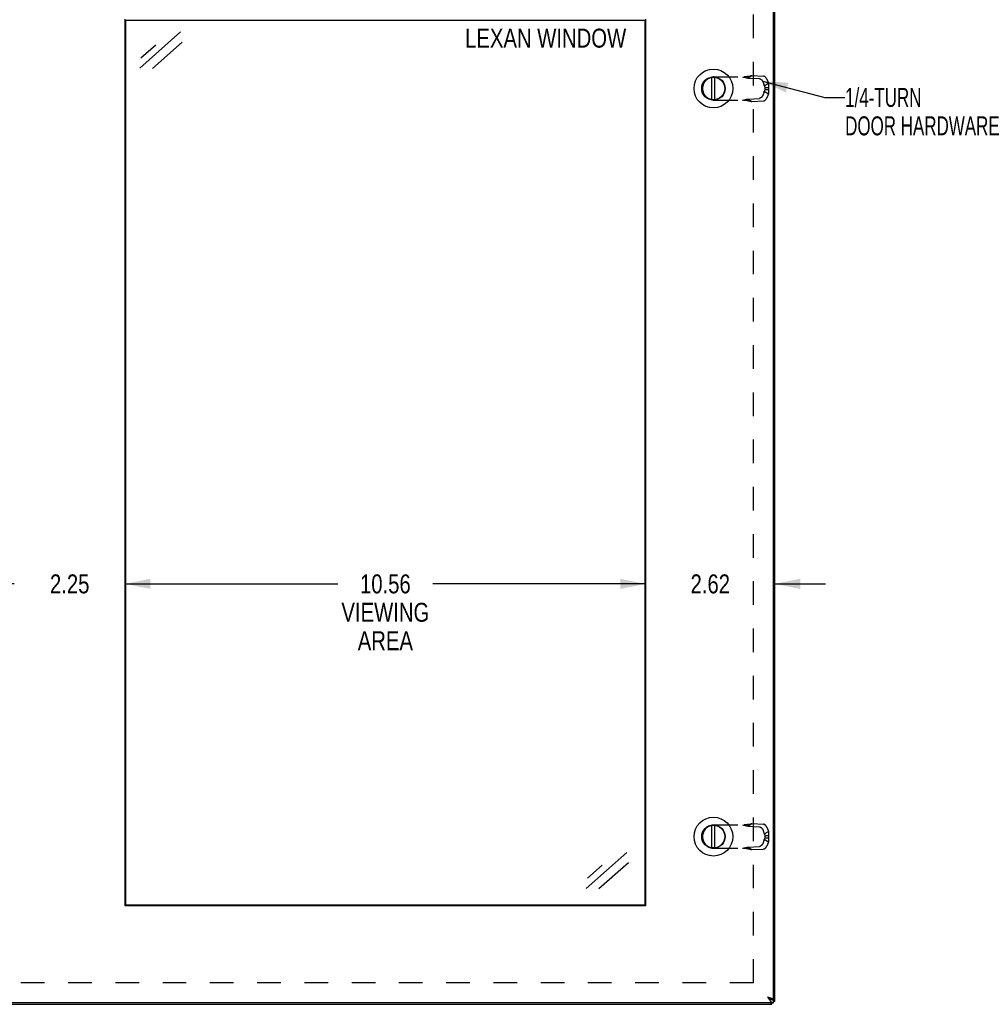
# Model space of a CAD drawing. Header units: inches. Extents: x 0 to 87.2, y 0 to 56.4.
# Tile 6 of 14: x 22.9 to 42.4, y 17.3 to 37.3. Entities that reach past the tile are written whole.
import ezdxf

# ---------------------------------------------------------------- set-up
doc = ezdxf.new("R2010")
doc.units = ezdxf.units.IN
doc.header["$LTSCALE"] = 4.794872
doc.header["$MEASUREMENT"] = 0
doc.linetypes.add('HIDDEN', pattern=[0.2, 0.1, -0.1])
doc.layers.get('0').update_dxf_attribs({"linetype": 'CONTINUOUS'})
doc.layers.add('DEFAULT_2', color=8, linetype='HIDDEN')
doc.layers.add('DIMENSIONS', color=7, linetype='CONTINUOUS')
doc.styles.get("Standard").update_dxf_attribs({"font": 'txt', "width": 0.8})
doc.dimstyles.new('DIMSTYLE_1', dxfattribs={"dimtxt": 0.384615, "dimasz": 0.512821, "dimexe": 0.09, "dimexo": 0.07, "dimgap": 0.0375, "dimtad": 0, "dimtih": 1, "dimtoh": 1, "dimzin": 4, "dimdsep": 46, "dimtxsty": 'Standard', "dimblk": '_FILLED', "dimblk1": '_FILLED', "dimblk2": '_FILLED', "dimcen": 0.09, "dimadec": 0, "dimazin": 0, "dimtfac": 1, "dimtofl": 0, "dimtmove": 0, "dimatfit": 3, "dimldrblk": '_FILLED', "dimfxl": 0, "dimtolj": 1, "dimtzin": 4, "dimarcsym": 0})
doc.dimstyles.get("Standard").update_dxf_attribs({"dimtxt": 0.435897, "dimasz": 0.512821, "dimexe": 0.09, "dimexo": 0.07, "dimgap": 0.09, "dimtad": 0, "dimtih": 1, "dimtoh": 1, "dimzin": 4, "dimdsep": 46, "dimtxsty": 'Standard', "dimblk": '_FILLED', "dimblk1": '_FILLED', "dimblk2": '_FILLED', "dimcen": 0.09, "dimadec": 0, "dimazin": 0, "dimtp": 0.01, "dimtm": 0.01, "dimtfac": 1, "dimtofl": 0, "dimtmove": 0, "dimatfit": 3, "dimldrblk": '_FILLED', "dimfxl": 0, "dimtolj": 1, "dimtzin": 4, "dimarcsym": 0})

# ---------------------------------------------------------------- blocks, each defined once
blk = doc.blocks.new('_FILLED')
at = {"color": 0, "linetype": 'ByBlock'}
blk.add_solid([(0, 0), (-1, 0.2), (-1, -0.2)], dxfattribs=at)
blk = doc.blocks.new('*D22')
at = {"layer": 'DIMENSIONS', "color": 2, "linetype": 'Continuous'}
for p, q in [((22.796, 25.879), (21.77, 25.879)), ((25.046, 25.879), (26.071, 25.879))]:
    blk.add_line(p, q, dxfattribs=at)
at = {"layer": 'DIMENSIONS', "color": 2, "linetype": 'Continuous', "xscale": 0.5128205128, "yscale": 0.5128205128, "zscale": 0.5128205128}
blk.add_blockref('_FILLED', (22.796, 25.879), dxfattribs=at)
at = {"layer": 'DIMENSIONS', "color": 2, "linetype": 'Continuous', "xscale": 0.5128205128, "yscale": 0.5128205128, "zscale": 0.5128205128, "rotation": 180}
blk.add_blockref('_FILLED', (25.046, 25.879), dxfattribs=at)
at = {"layer": 'DIMENSIONS', "color": 2, "linetype": 'Continuous', "insert": (23.921, 26.071), "char_height": 0.3846, "width": 1.23077, "attachment_point": 2, "line_spacing_factor": 0.9}
blk.add_mtext('2.25', dxfattribs=at)
blk = doc.blocks.new('*D23')
at = {"layer": 'DIMENSIONS', "color": 2, "linetype": 'Continuous'}
for p, q in [((25.046, 25.879), (29.365, 25.879)), ((35.608, 25.879), (31.288, 25.879))]:
    blk.add_line(p, q, dxfattribs=at)
at = {"layer": 'DIMENSIONS', "color": 2, "linetype": 'Continuous', "xscale": 0.5128205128, "yscale": 0.5128205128, "zscale": 0.5128205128, "rotation": 180}
blk.add_blockref('_FILLED', (25.046, 25.879), dxfattribs=at)
at = {"layer": 'DIMENSIONS', "color": 2, "linetype": 'Continuous', "xscale": 0.5128205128, "yscale": 0.5128205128, "zscale": 0.5128205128}
blk.add_blockref('_FILLED', (35.608, 25.879), dxfattribs=at)
at = {"layer": 'DIMENSIONS', "color": 2, "linetype": 'Continuous', "insert": (30.327, 26.071), "char_height": 0.3846, "width": 2.15385, "attachment_point": 2, "line_spacing_factor": 0.9}
blk.add_mtext('10.56\\PVIEWING\\PAREA', dxfattribs=at)
blk = doc.blocks.new('*D24')
at = {"layer": 'DIMENSIONS', "color": 2, "linetype": 'Continuous'}
for p, q in [((35.608, 25.879), (34.582, 25.879)), ((38.233, 25.879), (39.259, 25.879))]:
    blk.add_line(p, q, dxfattribs=at)
at = {"layer": 'DIMENSIONS', "color": 2, "linetype": 'Continuous', "xscale": 0.5128205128, "yscale": 0.5128205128, "zscale": 0.5128205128}
blk.add_blockref('_FILLED', (35.608, 25.879), dxfattribs=at)
at = {"layer": 'DIMENSIONS', "color": 2, "linetype": 'Continuous', "xscale": 0.5128205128, "yscale": 0.5128205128, "zscale": 0.5128205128, "rotation": 180}
blk.add_blockref('_FILLED', (38.233, 25.879), dxfattribs=at)
at = {"layer": 'DIMENSIONS', "color": 2, "linetype": 'Continuous', "insert": (36.921, 26.071), "char_height": 0.3846, "width": 1.23077, "attachment_point": 2, "line_spacing_factor": 0.9}
blk.add_mtext('2.62', dxfattribs=at)

msp = doc.modelspace()

# ---------------------------------------------------------------- linework, layer by layer
at = {"color": 3, "linetype": 'Continuous'}
for p, q in [((38.2031, 17.4371), (38.2031, 39.2471)), ((38.233, 17.4021), (38.233, 39.2821)), ((25.0456, 19.3421), (25.0456, 37.3421)), ((35.6081, 37.3421), (35.6081, 19.3421)), ((35.6081, 19.3421), (25.0456, 19.3421)), ((38.1765, 17.4371), (38.1784, 17.4352)), ((38.202, 17.4371), (38.2031, 17.4371)), ((38.2031, 17.3721), (10.2631, 17.3721)), ((10.293, 17.3421), (38.173, 17.3421))]:
    msp.add_line(p, q, dxfattribs=at)
at = {"color": 7, "linetype": 'Continuous'}
for p, q in [((25.0612, 19.3577), (25.0612, 37.3264)), ((25.0612, 37.3264), (35.5924, 37.3264)), ((35.5924, 37.3264), (35.5924, 19.3577)), ((36.9553, 35.709), (36.9553, 36.1651)), ((37.0148, 35.709), (37.0148, 36.1651)), ((36.9553, 20.519), (36.9553, 20.9751)), ((37.0148, 20.519), (37.0148, 20.9751)), ((35.5924, 19.3577), (25.0612, 19.3577)), ((38.202, 17.4371), (38.1717, 17.4371)), ((38.2031, 17.3721), (38.2031, 17.4321)), ((38.233, 17.4021), (38.2031, 17.4021)), ((38.173, 17.3421), (38.173, 17.3721))]:
    msp.add_line(p, q, dxfattribs=at)
at = {"color": 3, "linetype": 'Continuous'}
for points in [[(38.0831, 17.4921), (38.0974, 17.4875), (38.1045, 17.4852), (38.1116, 17.4829), (38.1185, 17.4806), (38.1253, 17.4783), (38.132, 17.476), (38.1385, 17.4737), (38.1447, 17.4714), (38.1508, 17.4692), (38.1566, 17.4669), (38.1622, 17.4646), (38.1674, 17.4623), (38.1724, 17.46), (38.177, 17.4577), (38.1814, 17.4554), (38.1853, 17.4531), (38.1889, 17.4508), (38.1921, 17.4485), (38.1949, 17.4462), (38.1973, 17.4439), (38.1993, 17.4416), (38.2009, 17.4394), (38.202, 17.4371)], [(38.0831, 17.4921), (38.0881, 17.4842), (38.0931, 17.4764), (38.0981, 17.4687), (38.1031, 17.461), (38.1081, 17.4535), (38.1131, 17.4461), (38.1181, 17.439), (38.1231, 17.4321), (38.1281, 17.4254), (38.1331, 17.419), (38.1381, 17.4129), (38.1431, 17.4072), (38.1481, 17.4018), (38.1531, 17.3969), (38.1581, 17.3923), (38.1631, 17.3881), (38.1681, 17.3844), (38.1731, 17.3812), (38.1781, 17.3784), (38.1831, 17.3762), (38.1881, 17.3744), (38.1931, 17.3731), (38.1981, 17.3723), (38.2031, 17.3721)], [(38.233, 17.4021), (38.2327, 17.4036), (38.232, 17.4051), (38.2309, 17.4067), (38.2293, 17.4082), (38.2272, 17.4097), (38.2247, 17.4112), (38.2217, 17.4128), (38.2184, 17.4143), (38.2146, 17.4158), (38.2104, 17.4174), (38.2059, 17.4189), (38.2031, 17.4198)], [(38.173, 17.3421), (38.1714, 17.3423), (38.1699, 17.343), (38.1684, 17.3442), (38.1668, 17.3458), (38.1653, 17.3478), (38.1638, 17.3504), (38.1623, 17.3533), (38.1607, 17.3567), (38.1592, 17.3605), (38.1577, 17.3646), (38.1561, 17.3692), (38.1552, 17.3721)]]:
    msp.add_lwpolyline(points, dxfattribs=at)
at = {"color": 7, "linetype": 'Continuous'}
for points in [[(38.0831, 17.4921), (38.0874, 17.4893), (38.0917, 17.4866), (38.0959, 17.4838), (38.1001, 17.4811), (38.1042, 17.4783), (38.1082, 17.4756), (38.112, 17.4728), (38.1157, 17.4701), (38.1193, 17.4673), (38.1226, 17.4646), (38.1258, 17.4618), (38.1287, 17.4591), (38.1306, 17.4571)], [(38.0831, 17.4921), (38.0881, 17.4881), (38.0931, 17.4842), (38.0981, 17.4804), (38.1031, 17.4765), (38.1081, 17.4728), (38.1131, 17.4691), (38.1181, 17.4655), (38.1231, 17.4621), (38.1281, 17.4587)], [(38.1281, 17.4587), (38.1331, 17.4555), (38.1381, 17.4525), (38.1431, 17.4496)], [(38.1431, 17.4496), (38.1481, 17.447), (38.1531, 17.4445), (38.1581, 17.4422), (38.1631, 17.4401), (38.1681, 17.4383)], [(38.1681, 17.4383), (38.1731, 17.4366), (38.1781, 17.4352), (38.1831, 17.4341), (38.1881, 17.4332), (38.1931, 17.4326), (38.1981, 17.4322), (38.2031, 17.4321)]]:
    msp.add_lwpolyline(points, dxfattribs=at)
for centre, radius in [((36.9851, 35.9371), 0.3941), ((36.9851, 35.9371), 0.2375), ((36.9851, 35.9371), 0.23), ((36.9851, 20.7471), 0.3941), ((36.9851, 20.7471), 0.2375), ((36.9851, 20.7471), 0.23)]:
    msp.add_circle(centre, radius, dxfattribs=at)
at = {"layer": 'DEFAULT_2', "color": 8, "linetype": 'HIDDEN'}
for p, q in [((37.7953, 17.7797), (37.7953, 38.9044)), ((37.6847, 36.1503), (37.7662, 36.202)), ((37.7662, 36.202), (37.9989, 36.1888)), ((37.0011, 36.1733), (37.654, 36.1733)), ((37.6847, 36.1503), (37.9174, 36.1371)), ((37.9932, 36.0635), (38.0179, 35.992)), ((38.0179, 35.992), (38.0994, 36.0437)), ((38.0747, 36.1152), (38.0994, 36.0437)), ((36.7651, 35.9373), (36.7651, 35.9369)), ((38.0179, 35.8821), (37.9932, 35.8106)), ((38.0179, 35.8821), (38.0994, 35.8304)), ((38.0287, 35.9592), (38.1046, 35.9592)), ((38.0287, 35.9592), (38.0287, 35.915)), ((38.0287, 35.915), (38.1046, 35.915)), ((38.0994, 35.8304), (38.0747, 35.7589)), ((38.1046, 35.9592), (38.1046, 35.915)), ((37.0011, 35.7009), (37.654, 35.7009)), ((37.6847, 35.7238), (37.9174, 35.737)), ((37.6847, 35.7238), (37.7662, 35.6721)), ((37.689, 35.6918), (37.7019, 35.6884)), ((37.7019, 35.6884), (37.7137, 35.6853)), ((37.7662, 35.6721), (37.9989, 35.6853)), ((37.6847, 20.9603), (37.7662, 21.012)), ((37.7662, 21.012), (37.9989, 20.9988)), ((37.0011, 20.9833), (37.654, 20.9833)), ((37.6847, 20.9603), (37.9174, 20.9471)), ((37.9932, 20.8735), (38.0179, 20.802)), ((38.0179, 20.802), (38.0994, 20.8537)), ((38.0747, 20.9252), (38.0994, 20.8537)), ((36.7651, 20.7473), (36.7651, 20.7469)), ((38.0179, 20.6921), (37.9932, 20.6206)), ((38.0179, 20.6921), (38.0994, 20.6404)), ((38.0287, 20.7692), (38.1046, 20.7692)), ((38.0287, 20.7692), (38.0287, 20.725)), ((38.0287, 20.725), (38.1046, 20.725)), ((38.0994, 20.6404), (38.0747, 20.5689)), ((38.1046, 20.7692), (38.1046, 20.725)), ((37.0011, 20.5109), (37.654, 20.5109)), ((37.6847, 20.5338), (37.9174, 20.547)), ((37.6847, 20.5338), (37.7662, 20.4821)), ((37.689, 20.5018), (37.7019, 20.4984)), ((37.7019, 20.4984), (37.7137, 20.4953)), ((37.7662, 20.4821), (37.9989, 20.4953)), ((37.7953, 17.7797), (10.6706, 17.7797))]:
    msp.add_line(p, q, dxfattribs=at)
for points in [[(37.654, 36.1733), (37.6629, 36.1755), (37.6718, 36.1778), (37.6804, 36.1801), (37.689, 36.1823), (37.7137, 36.1888)], [(37.7137, 36.1888), (37.7216, 36.1909), (37.7294, 36.1929), (37.7371, 36.1949), (37.7446, 36.1968), (37.7519, 36.1986), (37.7591, 36.2004), (37.7662, 36.202)], [(38.0747, 36.1152), (38.0739, 36.1174), (38.0731, 36.1197), (38.0722, 36.1219), (38.0712, 36.1241), (38.0702, 36.1263), (38.0692, 36.1285), (38.0681, 36.1307), (38.067, 36.1329), (38.0658, 36.135), (38.0646, 36.1372), (38.0634, 36.1393), (38.0621, 36.1414), (38.0608, 36.1435), (38.0594, 36.1456), (38.058, 36.1476), (38.0566, 36.1496), (38.0551, 36.1516), (38.0536, 36.1535), (38.0521, 36.1554), (38.0505, 36.1573), (38.049, 36.1591), (38.0473, 36.1609), (38.0457, 36.1627), (38.0441, 36.1644), (38.0424, 36.166), (38.0407, 36.1677), (38.039, 36.1692), (38.0373, 36.1707), (38.0355, 36.1722), (38.0338, 36.1736), (38.032, 36.1749), (38.0302, 36.1762), (38.0285, 36.1775), (38.0267, 36.1787), (38.0249, 36.1798), (38.0231, 36.1808), (38.0213, 36.1818), (38.0195, 36.1828), (38.0177, 36.1836), (38.016, 36.1844), (38.0142, 36.1852), (38.0124, 36.1859), (38.0107, 36.1865), (38.009, 36.187), (38.0072, 36.1875), (38.0055, 36.1879), (38.0038, 36.1882), (38.0022, 36.1885), (38.0005, 36.1887), (37.9989, 36.1888)], [(37.5781, 36.1733), (37.592, 36.1705), (37.6057, 36.1678), (37.6192, 36.165), (37.6326, 36.1622), (37.6459, 36.1593), (37.659, 36.1564), (37.6719, 36.1534), (37.6847, 36.1503)], [(37.7019, 36.1857), (37.6956, 36.1841), (37.689, 36.1825), (37.6824, 36.1811), (37.6757, 36.1797), (37.669, 36.1785), (37.6623, 36.1774), (37.6556, 36.1765), (37.6489, 36.1756), (37.6422, 36.1749), (37.6355, 36.1743), (37.6288, 36.1738), (37.6221, 36.1735), (37.6154, 36.1733), (37.609, 36.1733)], [(37.9174, 36.1371), (37.919, 36.137), (37.9207, 36.1368), (37.9223, 36.1365), (37.924, 36.1362), (37.9257, 36.1358), (37.9274, 36.1353), (37.9292, 36.1348), (37.9309, 36.1341), (37.9327, 36.1335), (37.9345, 36.1327), (37.9362, 36.1319), (37.938, 36.1311), (37.9398, 36.1301), (37.9416, 36.1291), (37.9434, 36.1281), (37.9452, 36.1269), (37.9469, 36.1258), (37.9487, 36.1245), (37.9505, 36.1232), (37.9523, 36.1219), (37.954, 36.1205), (37.9557, 36.119), (37.9575, 36.1175), (37.9592, 36.1159), (37.9609, 36.1143), (37.9625, 36.1127), (37.9642, 36.111), (37.9658, 36.1092), (37.9674, 36.1074), (37.969, 36.1056), (37.9706, 36.1037), (37.9721, 36.1018), (37.9736, 36.0999), (37.9751, 36.0979), (37.9765, 36.0959), (37.9779, 36.0939), (37.9793, 36.0918), (37.9806, 36.0897), (37.9819, 36.0876), (37.9831, 36.0855), (37.9843, 36.0833), (37.9855, 36.0812), (37.9866, 36.079), (37.9877, 36.0768), (37.9887, 36.0746), (37.9897, 36.0724), (37.9907, 36.0702), (37.9916, 36.0679), (37.9924, 36.0657), (37.9932, 36.0635)], [(38.0179, 35.992), (38.019, 35.9898), (38.02, 35.9875), (38.021, 35.9853), (38.022, 35.983), (38.0229, 35.9807), (38.0237, 35.9783), (38.0245, 35.976), (38.0253, 35.9736), (38.026, 35.9712), (38.0266, 35.9688), (38.0272, 35.9664), (38.0278, 35.964), (38.0283, 35.9616), (38.0287, 35.9592)], [(38.0994, 36.0437), (38.1003, 36.0398), (38.1012, 36.0358), (38.102, 36.0318), (38.1027, 36.0277), (38.1034, 36.0236), (38.104, 36.0195), (38.1045, 36.0153), (38.1049, 36.0111), (38.1053, 36.0069), (38.1056, 36.0026), (38.1058, 35.9983), (38.1059, 35.994), (38.106, 35.9897), (38.106, 35.9854), (38.1059, 35.981), (38.1058, 35.9767), (38.1056, 35.9723), (38.1053, 35.9679), (38.105, 35.9636), (38.1046, 35.9592)], [(37.9932, 35.8106), (37.9924, 35.8084), (37.9916, 35.8062), (37.9907, 35.804), (37.9897, 35.8018), (37.9887, 35.7995), (37.9877, 35.7973), (37.9866, 35.7951), (37.9855, 35.793), (37.9843, 35.7908), (37.9831, 35.7887), (37.9819, 35.7865), (37.9806, 35.7844), (37.9793, 35.7823), (37.9779, 35.7803), (37.9765, 35.7782), (37.9751, 35.7762), (37.9736, 35.7742), (37.9721, 35.7723), (37.9706, 35.7704), (37.969, 35.7685), (37.9674, 35.7667), (37.9658, 35.7649), (37.9642, 35.7632), (37.9625, 35.7615), (37.9609, 35.7598), (37.9592, 35.7582), (37.9575, 35.7566), (37.9557, 35.7551), (37.954, 35.7537), (37.9523, 35.7523), (37.9505, 35.7509), (37.9487, 35.7496), (37.9469, 35.7484), (37.9452, 35.7472), (37.9434, 35.7461), (37.9416, 35.745), (37.9398, 35.744), (37.938, 35.7431), (37.9362, 35.7422), (37.9345, 35.7414), (37.9327, 35.7407), (37.9309, 35.74), (37.9292, 35.7394), (37.9274, 35.7388), (37.9257, 35.7384), (37.924, 35.738), (37.9223, 35.7376), (37.9207, 35.7374), (37.919, 35.7372), (37.9174, 35.737)], [(38.0287, 35.915), (38.0283, 35.9125), (38.0278, 35.9101), (38.0272, 35.9077), (38.0266, 35.9053), (38.026, 35.9029), (38.0253, 35.9005), (38.0245, 35.8981), (38.0237, 35.8958), (38.0229, 35.8935), (38.022, 35.8911), (38.021, 35.8888), (38.02, 35.8866), (38.019, 35.8843), (38.0179, 35.8821)], [(38.1046, 35.915), (38.105, 35.9101), (38.1054, 35.9052), (38.1057, 35.9004), (38.1059, 35.8955), (38.106, 35.8907), (38.106, 35.8858), (38.106, 35.881), (38.1058, 35.8763), (38.1056, 35.8715), (38.1052, 35.8668), (38.1048, 35.8621), (38.1043, 35.8574), (38.1037, 35.8528), (38.103, 35.8482), (38.1023, 35.8437), (38.1014, 35.8392), (38.1004, 35.8348), (38.0994, 35.8304)], [(37.5781, 35.7009), (37.592, 35.7036), (37.6057, 35.7064), (37.6192, 35.7091), (37.6326, 35.7119), (37.6459, 35.7148), (37.659, 35.7177), (37.6719, 35.7207), (37.6847, 35.7238)], [(37.609, 35.7009), (37.6154, 35.7008), (37.6221, 35.7006), (37.6288, 35.7003), (37.6355, 35.6998), (37.6422, 35.6992), (37.6489, 35.6985), (37.6556, 35.6977), (37.6623, 35.6967), (37.669, 35.6956), (37.6757, 35.6944), (37.6824, 35.693), (37.689, 35.6916), (37.6956, 35.69), (37.7019, 35.6884)], [(37.654, 35.7009), (37.6629, 35.6986), (37.6718, 35.6963), (37.6804, 35.6941), (37.689, 35.6918)], [(37.7137, 35.6853), (37.7216, 35.6832), (37.7294, 35.6812), (37.7371, 35.6792), (37.7446, 35.6773), (37.7519, 35.6755), (37.7591, 35.6738), (37.7662, 35.6721)], [(37.9989, 35.6853), (38.0005, 35.6854), (38.0022, 35.6856), (38.0038, 35.6859), (38.0055, 35.6862), (38.0072, 35.6866), (38.009, 35.6871), (38.0107, 35.6877), (38.0124, 35.6883), (38.0142, 35.6889), (38.016, 35.6897), (38.0177, 35.6905), (38.0195, 35.6914), (38.0213, 35.6923), (38.0231, 35.6933), (38.0249, 35.6944), (38.0267, 35.6955), (38.0285, 35.6966), (38.0302, 35.6979), (38.032, 35.6992), (38.0338, 35.7005), (38.0355, 35.7019), (38.0373, 35.7034), (38.039, 35.7049), (38.0407, 35.7065), (38.0424, 35.7081), (38.0441, 35.7097), (38.0457, 35.7114), (38.0473, 35.7132), (38.049, 35.715), (38.0505, 35.7168), (38.0521, 35.7187), (38.0536, 35.7206), (38.0551, 35.7225), (38.0566, 35.7245), (38.058, 35.7265), (38.0594, 35.7285), (38.0608, 35.7306), (38.0621, 35.7327), (38.0634, 35.7348), (38.0646, 35.7369), (38.0658, 35.7391), (38.067, 35.7413), (38.0681, 35.7434), (38.0692, 35.7456), (38.0702, 35.7478), (38.0712, 35.75), (38.0722, 35.7523), (38.0731, 35.7545), (38.0739, 35.7567), (38.0747, 35.7589)], [(37.7019, 20.9957), (37.6956, 20.9941), (37.689, 20.9925), (37.6824, 20.9911), (37.6757, 20.9897), (37.669, 20.9885), (37.6623, 20.9874), (37.6556, 20.9865), (37.6489, 20.9856), (37.6422, 20.9849), (37.6355, 20.9843), (37.6288, 20.9838), (37.6221, 20.9835), (37.6154, 20.9833), (37.609, 20.9833)], [(37.654, 20.9833), (37.6629, 20.9855), (37.6718, 20.9878), (37.6804, 20.9901), (37.689, 20.9923), (37.7137, 20.9988)], [(37.7137, 20.9988), (37.7216, 21.0009), (37.7294, 21.0029), (37.7371, 21.0049), (37.7446, 21.0068), (37.7519, 21.0086), (37.7591, 21.0104), (37.7662, 21.012)], [(38.0747, 20.9252), (38.0739, 20.9274), (38.0731, 20.9297), (38.0722, 20.9319), (38.0712, 20.9341), (38.0702, 20.9363), (38.0692, 20.9385), (38.0681, 20.9407), (38.067, 20.9429), (38.0658, 20.945), (38.0646, 20.9472), (38.0634, 20.9493), (38.0621, 20.9514), (38.0608, 20.9535), (38.0594, 20.9556), (38.058, 20.9576), (38.0566, 20.9596), (38.0551, 20.9616), (38.0536, 20.9635), (38.0521, 20.9654), (38.0505, 20.9673), (38.049, 20.9691), (38.0473, 20.9709), (38.0457, 20.9727), (38.0441, 20.9744), (38.0424, 20.976), (38.0407, 20.9777), (38.039, 20.9792), (38.0373, 20.9807), (38.0355, 20.9822), (38.0338, 20.9836), (38.032, 20.9849), (38.0302, 20.9862), (38.0285, 20.9875), (38.0267, 20.9887), (38.0249, 20.9898), (38.0231, 20.9908), (38.0213, 20.9918), (38.0195, 20.9928), (38.0177, 20.9936), (38.016, 20.9944), (38.0142, 20.9952), (38.0124, 20.9959), (38.0107, 20.9965), (38.009, 20.997), (38.0072, 20.9975), (38.0055, 20.9979), (38.0038, 20.9982), (38.0022, 20.9985), (38.0005, 20.9987), (37.9989, 20.9988)], [(37.5781, 20.9833), (37.592, 20.9805), (37.6057, 20.9778), (37.6192, 20.975), (37.6326, 20.9722), (37.6459, 20.9693), (37.659, 20.9664), (37.6719, 20.9634), (37.6847, 20.9603)], [(37.9174, 20.9471), (37.919, 20.947), (37.9207, 20.9468), (37.9223, 20.9465), (37.924, 20.9462), (37.9257, 20.9458), (37.9274, 20.9453), (37.9292, 20.9448), (37.9309, 20.9441), (37.9327, 20.9435), (37.9345, 20.9427), (37.9362, 20.9419), (37.938, 20.9411), (37.9398, 20.9401), (37.9416, 20.9391), (37.9434, 20.9381), (37.9452, 20.9369), (37.9469, 20.9358), (37.9487, 20.9345), (37.9505, 20.9332), (37.9523, 20.9319), (37.954, 20.9305), (37.9557, 20.929), (37.9575, 20.9275), (37.9592, 20.9259), (37.9609, 20.9243), (37.9625, 20.9227), (37.9642, 20.921), (37.9658, 20.9192), (37.9674, 20.9174), (37.969, 20.9156), (37.9706, 20.9137), (37.9721, 20.9118), (37.9736, 20.9099), (37.9751, 20.9079), (37.9765, 20.9059), (37.9779, 20.9039), (37.9793, 20.9018), (37.9806, 20.8997), (37.9819, 20.8976), (37.9831, 20.8955), (37.9843, 20.8933), (37.9855, 20.8912), (37.9866, 20.889), (37.9877, 20.8868), (37.9887, 20.8846), (37.9897, 20.8824), (37.9907, 20.8802), (37.9916, 20.8779), (37.9924, 20.8757), (37.9932, 20.8735)], [(38.0179, 20.802), (38.019, 20.7998), (38.02, 20.7975), (38.021, 20.7953), (38.022, 20.793), (38.0229, 20.7907), (38.0237, 20.7883), (38.0245, 20.786), (38.0253, 20.7836), (38.026, 20.7812), (38.0266, 20.7788), (38.0272, 20.7764), (38.0278, 20.774), (38.0283, 20.7716), (38.0287, 20.7692)], [(38.0994, 20.8537), (38.1003, 20.8498), (38.1012, 20.8458), (38.102, 20.8418), (38.1027, 20.8377), (38.1034, 20.8336), (38.104, 20.8295), (38.1045, 20.8253), (38.1049, 20.8211), (38.1053, 20.8169), (38.1056, 20.8126), (38.1058, 20.8083), (38.1059, 20.804), (38.106, 20.7997), (38.106, 20.7954), (38.1059, 20.791), (38.1058, 20.7867), (38.1056, 20.7823), (38.1053, 20.7779), (38.105, 20.7736), (38.1046, 20.7692)], [(37.9932, 20.6206), (37.9924, 20.6184), (37.9916, 20.6162), (37.9907, 20.614), (37.9897, 20.6118), (37.9887, 20.6095), (37.9877, 20.6073), (37.9866, 20.6051), (37.9855, 20.603), (37.9843, 20.6008), (37.9831, 20.5987), (37.9819, 20.5965), (37.9806, 20.5944), (37.9793, 20.5923), (37.9779, 20.5903), (37.9765, 20.5882), (37.9751, 20.5862), (37.9736, 20.5842), (37.9721, 20.5823), (37.9706, 20.5804), (37.969, 20.5785), (37.9674, 20.5767), (37.9658, 20.5749), (37.9642, 20.5732), (37.9625, 20.5715), (37.9609, 20.5698), (37.9592, 20.5682), (37.9575, 20.5666), (37.9557, 20.5651), (37.954, 20.5637), (37.9523, 20.5623), (37.9505, 20.5609), (37.9487, 20.5596), (37.9469, 20.5584), (37.9452, 20.5572), (37.9434, 20.5561), (37.9416, 20.555), (37.9398, 20.554), (37.938, 20.5531), (37.9362, 20.5522), (37.9345, 20.5514), (37.9327, 20.5507), (37.9309, 20.55), (37.9292, 20.5494), (37.9274, 20.5488), (37.9257, 20.5484), (37.924, 20.548), (37.9223, 20.5476), (37.9207, 20.5474), (37.919, 20.5472), (37.9174, 20.547)], [(38.0287, 20.725), (38.0283, 20.7225), (38.0278, 20.7201), (38.0272, 20.7177), (38.0266, 20.7153), (38.026, 20.7129), (38.0253, 20.7105), (38.0245, 20.7081), (38.0237, 20.7058), (38.0229, 20.7035), (38.022, 20.7011), (38.021, 20.6988), (38.02, 20.6966), (38.019, 20.6943), (38.0179, 20.6921)], [(38.1046, 20.725), (38.105, 20.7201), (38.1054, 20.7152), (38.1057, 20.7104), (38.1059, 20.7055), (38.106, 20.7007), (38.106, 20.6958), (38.106, 20.691), (38.1058, 20.6863), (38.1056, 20.6815), (38.1052, 20.6768), (38.1048, 20.6721), (38.1043, 20.6674), (38.1037, 20.6628), (38.103, 20.6582), (38.1023, 20.6537), (38.1014, 20.6492), (38.1004, 20.6448), (38.0994, 20.6404)], [(37.5781, 20.5109), (37.592, 20.5136), (37.6057, 20.5164), (37.6192, 20.5191), (37.6326, 20.5219), (37.6459, 20.5248), (37.659, 20.5277), (37.6719, 20.5307), (37.6847, 20.5338)], [(37.609, 20.5109), (37.6154, 20.5108), (37.6221, 20.5106), (37.6288, 20.5103), (37.6355, 20.5098), (37.6422, 20.5092), (37.6489, 20.5085), (37.6556, 20.5077), (37.6623, 20.5067), (37.669, 20.5056), (37.6757, 20.5044), (37.6824, 20.503), (37.689, 20.5016), (37.6956, 20.5), (37.7019, 20.4984)], [(37.654, 20.5109), (37.6629, 20.5086), (37.6718, 20.5063), (37.6804, 20.5041), (37.689, 20.5018)], [(37.7137, 20.4953), (37.7216, 20.4932), (37.7294, 20.4912), (37.7371, 20.4892), (37.7446, 20.4873), (37.7519, 20.4855), (37.7591, 20.4838), (37.7662, 20.4821)], [(37.9989, 20.4953), (38.0005, 20.4954), (38.0022, 20.4956), (38.0038, 20.4959), (38.0055, 20.4962), (38.0072, 20.4966), (38.009, 20.4971), (38.0107, 20.4977), (38.0124, 20.4983), (38.0142, 20.4989), (38.016, 20.4997), (38.0177, 20.5005), (38.0195, 20.5014), (38.0213, 20.5023), (38.0231, 20.5033), (38.0249, 20.5044), (38.0267, 20.5055), (38.0285, 20.5066), (38.0302, 20.5079), (38.032, 20.5092), (38.0338, 20.5105), (38.0355, 20.5119), (38.0373, 20.5134), (38.039, 20.5149), (38.0407, 20.5165), (38.0424, 20.5181), (38.0441, 20.5197), (38.0457, 20.5214), (38.0473, 20.5232), (38.049, 20.525), (38.0505, 20.5268), (38.0521, 20.5287), (38.0536, 20.5306), (38.0551, 20.5325), (38.0566, 20.5345), (38.058, 20.5365), (38.0594, 20.5385), (38.0608, 20.5406), (38.0621, 20.5427), (38.0634, 20.5448), (38.0646, 20.5469), (38.0658, 20.5491), (38.067, 20.5513), (38.0681, 20.5534), (38.0692, 20.5556), (38.0702, 20.5578), (38.0712, 20.56), (38.0722, 20.5623), (38.0731, 20.5645), (38.0739, 20.5667), (38.0747, 20.5689)]]:
    msp.add_lwpolyline(points, dxfattribs=at)
for centre, start, end in [((37.0011, 35.9373), 90, 180), ((37.0011, 35.9369), 180, 270), ((37.0011, 20.7473), 90, 180), ((37.0011, 20.7469), 180, 270)]:
    msp.add_arc(centre, 0.236, start, end, dxfattribs=at)
at = {"layer": 'DIMENSIONS', "color": 7, "linetype": 'Continuous'}
for p, q in [((25.3421, 36.3519), (26.1687, 37.0866)), ((25.3671, 36.5601), (25.6669, 36.8266)), ((26.1999, 36.8765), (25.6019, 36.3449)), ((34.4027, 19.693), (35.2292, 20.4277)), ((35.2605, 20.2177), (34.6624, 19.686)), ((34.4277, 19.9012), (34.7275, 20.1677))]:
    msp.add_line(p, q, dxfattribs=at)

# ---------------------------------------------------------------- texts
at = {"layer": 'DIMENSIONS', "color": 2, "linetype": 'Continuous', "char_height": 0.384615, "line_spacing_factor": 0.9}
for s, insert, width, attachment_point in [('LEXAN WINDOW', (33.5799, 37.1519), 3.692308, 2), ('1/4-TURN\\PDOOR HARDWARE', (39.6532, 35.948), 4, 1)]:
    msp.add_mtext(s, dxfattribs=dict(at, insert=insert, width=width, attachment_point=attachment_point))

# ---------------------------------------------------------------- dimensions: what is measured, and where the dimension line sits
at = {"layer": 'DIMENSIONS', "color": 2, "linetype": 'Continuous'}
for base, p1, p2, picture, middle in [((25.0456, 25.8787), (22.7956, 19.3421), (25.0456, 19.3421), '*D22', (23.9206, 25.8787)), ((38.233, 25.8787), (35.6081, 19.3421), (38.233, 17.4021), '*D24', (36.9205, 25.8787))]:
    dim = msp.add_linear_dim(base=base, p1=p1, p2=p2, dimstyle='DIMSTYLE_1', dxfattribs=at)
    dim.commit()
    dim.dimension.update_dxf_attribs({"geometry": picture, "text_midpoint": middle, "dimtype": 160})
dim = msp.add_linear_dim(base=(35.6081, 25.8787), p1=(25.0456, 19.3421), p2=(35.6081, 19.3421), text='<>\\PVIEWING\\PAREA', dimstyle='DIMSTYLE_1', dxfattribs=at)
dim.commit()
dim.dimension.update_dxf_attribs({"geometry": '*D23', "text_midpoint": (30.3268, 25.3017), "dimtype": 160})

# ---------------------------------------------------------------- leaders
at = {"layer": 'DIMENSIONS', "color": 2, "linetype": 'Continuous', "annotation_type": 0, "has_hookline": 1, "hookline_direction": 1, "text_width": 0.1923}
msp.add_leader([(37.9827, 36.0862), (39.2435, 35.7557), (39.6532, 35.7557)], dimstyle='Standard', override={"dimtad": 0}, dxfattribs=at)

doc.saveas('drawing.dxf')
